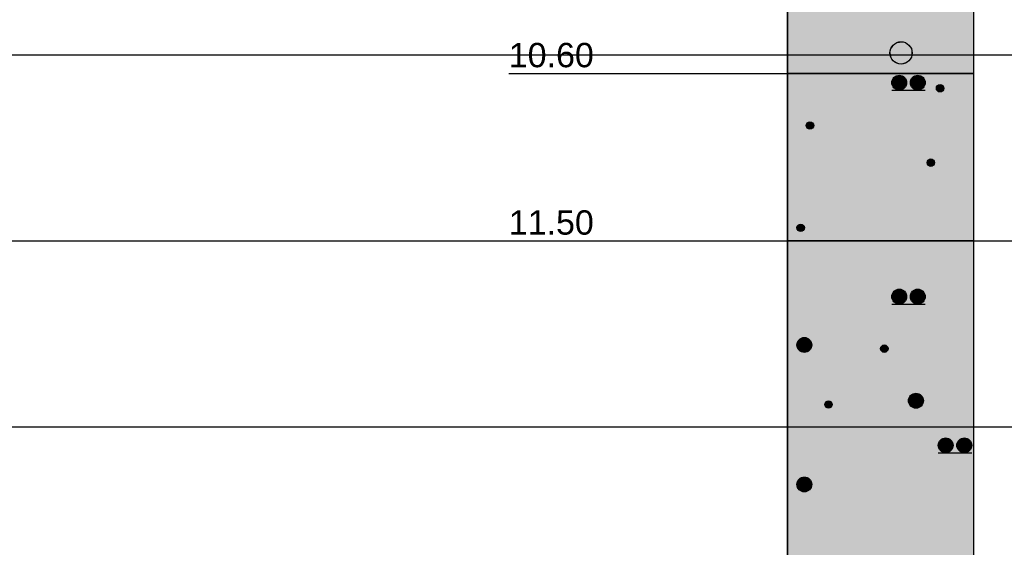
# Model space of a CAD drawing. Extents: x 20 to 841, y 890 to 1189.
# Tile 30 of 50: x 315 to 368, y 1027 to 1055. Entities that reach past the tile are written whole.
import ezdxf

# ---------------------------------------------------------------- set-up
doc = ezdxf.new("R2010")
doc.units = 0
doc.styles.add('Arial', font='Arial')

msp = doc.modelspace()

# ---------------------------------------------------------------- linework, layer by layer
at = {"layer": 'WBMassGr', "color": 7, "linetype": 'CONTINUOUS'}
for points in [[(46, 1053), (705, 1053)], [(46, 1043), (705, 1043)], [(46, 1033), (705, 1033)]]:
    msp.add_lwpolyline(points, dxfattribs=at)
at = {"layer": 'WBObjGr', "color": 7, "linetype": 'CONTINUOUS'}
for points in [[(356.587, 1158), (356.587, 958)], [(366.587, 1158), (366.587, 958)], [(341.587, 1052), (351.587, 1052), (354.587, 1052), (356.587, 1052)], [(366.587, 1052), (356.587, 1052)], [(341.587, 1043), (351.587, 1043), (354.587, 1043), (356.587, 1043)], [(366.587, 1043), (356.587, 1043)]]:
    msp.add_lwpolyline(points, dxfattribs=at)
at = {"layer": 'WBObjSy', "color": 7, "linetype": 'CONTINUOUS'}
for points in [[(356.587, 1052), (356.587, 1080), (366.587, 1080), (366.587, 1052), (356.587, 1052)], [(356.587, 1043), (356.587, 1052), (366.587, 1052), (366.587, 1043), (356.587, 1043)], [(362.187, 1051.1), (363.987, 1051.1)], [(356.587, 1018), (356.587, 1043), (366.587, 1043), (366.587, 1018), (356.587, 1018)], [(362.187, 1039.6), (363.987, 1039.6)], [(364.687, 1031.6), (366.487, 1031.6)]]:
    msp.add_lwpolyline(points, dxfattribs=at)
for centre, radius in [((362.688, 1053.1), 0.6), ((362.587, 1051.5), 0.4), ((363.587, 1051.5), 0.4), ((364.787, 1051.2), 0.2), ((357.787, 1049.2), 0.2), ((364.287, 1047.2), 0.2), ((357.287, 1043.7), 0.2), ((362.587, 1040), 0.4), ((363.587, 1040), 0.4), ((357.487, 1037.4), 0.4), ((361.787, 1037.2), 0.2), ((358.787, 1034.2), 0.2), ((363.487, 1034.4), 0.4), ((365.087, 1032), 0.4), ((366.087, 1032), 0.4), ((357.487, 1029.9), 0.4)]:
    msp.add_circle(centre, radius, dxfattribs=at)
at = {"layer": 'WBObjSy', "color": 30, "linetype": 'CONTINUOUS'}
for points in [[(356.587, 1052), (356.587, 1080), (366.587, 1052), (366.587, 1080)], [(356.587, 1043), (356.587, 1052), (366.587, 1043), (366.587, 1052)], [(356.587, 1018), (356.587, 1043), (366.587, 1018), (366.587, 1043)]]:
    msp.add_solid(points, dxfattribs=at)
at = {"layer": 'WBObjSy', "color": 7, "linetype": 'CONTINUOUS'}
for points in [[(362.387, 1053.62), (362.202, 1053.45), (362.101, 1053.22)], [(362.387, 1053.62), (362.101, 1053.22), (362.202, 1052.75)], [(362.202, 1053.45), (362.139, 1053.34), (362.101, 1053.22)], [(362.387, 1053.62), (362.286, 1053.55), (362.202, 1053.45)], [(362.387, 1053.62), (362.202, 1052.75), (363.089, 1052.65)], [(362.625, 1053.7), (362.502, 1053.67), (362.387, 1053.62)], [(362.873, 1053.67), (362.625, 1053.7), (362.387, 1053.62)], [(363.236, 1053.34), (362.873, 1053.67), (362.387, 1053.62)], [(363.089, 1052.65), (363.236, 1053.34), (362.387, 1053.62)], [(362.873, 1053.67), (362.75, 1053.7), (362.625, 1053.7)], [(363.089, 1053.55), (362.987, 1053.62), (362.873, 1053.67)], [(363.236, 1053.34), (363.089, 1053.55), (362.873, 1053.67)], [(363.236, 1053.34), (363.173, 1053.45), (363.089, 1053.55)], [(362.101, 1053.22), (362.087, 1053.1), (362.101, 1052.98)], [(362.101, 1053.22), (362.101, 1052.98), (362.202, 1052.75)], [(362.101, 1052.98), (362.139, 1052.86), (362.202, 1052.75)], [(363.089, 1052.65), (363.236, 1052.86), (363.236, 1053.34)], [(363.288, 1053.1), (363.274, 1053.22), (363.236, 1053.34)], [(363.236, 1052.86), (363.288, 1053.1), (363.236, 1053.34)], [(362.202, 1052.75), (362.286, 1052.65), (362.388, 1052.58)], [(362.202, 1052.75), (362.388, 1052.58), (362.625, 1052.5)], [(362.202, 1052.75), (362.625, 1052.5), (363.089, 1052.65)], [(362.388, 1052.58), (362.502, 1052.53), (362.625, 1052.5)], [(362.625, 1052.5), (362.873, 1052.53), (363.089, 1052.65)], [(362.625, 1052.5), (362.75, 1052.5), (362.873, 1052.53)], [(362.873, 1052.53), (362.988, 1052.58), (363.089, 1052.65)], [(363.089, 1052.65), (363.173, 1052.75), (363.236, 1052.86)], [(362.387, 1051.85), (362.264, 1051.74), (362.196, 1051.58)], [(362.387, 1051.85), (362.196, 1051.58), (362.264, 1051.26)], [(362.387, 1051.85), (362.32, 1051.8), (362.264, 1051.74)], [(362.387, 1051.85), (362.264, 1051.26), (362.855, 1051.2)], [(362.546, 1051.9), (362.464, 1051.88), (362.387, 1051.85)], [(362.711, 1051.88), (362.546, 1051.9), (362.387, 1051.85)], [(362.953, 1051.66), (362.711, 1051.88), (362.387, 1051.85)], [(362.855, 1051.2), (362.953, 1051.66), (362.387, 1051.85)], [(362.711, 1051.88), (362.629, 1051.9), (362.546, 1051.9)], [(362.855, 1051.8), (362.787, 1051.85), (362.711, 1051.88)], [(362.953, 1051.66), (362.855, 1051.8), (362.711, 1051.88)], [(363.387, 1051.85), (363.264, 1051.74), (363.196, 1051.58)], [(363.387, 1051.85), (363.196, 1051.58), (363.264, 1051.26)], [(363.387, 1051.85), (363.32, 1051.8), (363.264, 1051.74)], [(363.387, 1051.85), (363.264, 1051.26), (363.855, 1051.2)], [(363.546, 1051.9), (363.464, 1051.88), (363.387, 1051.85)], [(363.711, 1051.88), (363.546, 1051.9), (363.387, 1051.85)], [(363.953, 1051.66), (363.711, 1051.88), (363.387, 1051.85)], [(363.855, 1051.2), (363.953, 1051.66), (363.387, 1051.85)], [(363.711, 1051.88), (363.629, 1051.9), (363.546, 1051.9)], [(363.855, 1051.8), (363.787, 1051.85), (363.711, 1051.88)], [(363.953, 1051.66), (363.855, 1051.8), (363.711, 1051.88)], [(362.196, 1051.58), (362.187, 1051.5), (362.196, 1051.42)], [(362.264, 1051.74), (362.222, 1051.66), (362.196, 1051.58)], [(362.196, 1051.58), (362.196, 1051.42), (362.264, 1051.26)], [(362.196, 1051.42), (362.222, 1051.34), (362.264, 1051.26)], [(362.953, 1051.66), (362.911, 1051.74), (362.855, 1051.8)], [(362.855, 1051.2), (362.953, 1051.34), (362.953, 1051.66)], [(362.855, 1051.2), (362.911, 1051.26), (362.953, 1051.34)], [(362.987, 1051.5), (362.979, 1051.58), (362.953, 1051.66)], [(362.953, 1051.34), (362.987, 1051.5), (362.953, 1051.66)], [(363.196, 1051.58), (363.187, 1051.5), (363.196, 1051.42)], [(363.264, 1051.74), (363.222, 1051.66), (363.196, 1051.58)], [(363.196, 1051.58), (363.196, 1051.42), (363.264, 1051.26)], [(363.196, 1051.42), (363.222, 1051.34), (363.264, 1051.26)], [(363.953, 1051.66), (363.911, 1051.74), (363.855, 1051.8)], [(363.855, 1051.2), (363.953, 1051.34), (363.953, 1051.66)], [(363.855, 1051.2), (363.911, 1051.26), (363.953, 1051.34)], [(363.987, 1051.5), (363.979, 1051.58), (363.953, 1051.66)], [(363.953, 1051.34), (363.987, 1051.5), (363.953, 1051.66)], [(364.687, 1051.37), (364.626, 1051.32), (364.592, 1051.24)], [(364.687, 1051.37), (364.592, 1051.24), (364.626, 1051.08)], [(364.626, 1051.32), (364.605, 1051.28), (364.592, 1051.24)], [(364.687, 1051.37), (364.654, 1051.35), (364.626, 1051.32)], [(364.687, 1051.37), (364.626, 1051.08), (364.921, 1051.05)], [(364.767, 1051.4), (364.726, 1051.39), (364.687, 1051.37)], [(364.849, 1051.39), (364.767, 1051.4), (364.687, 1051.37)], [(364.97, 1051.28), (364.849, 1051.39), (364.687, 1051.37)], [(364.921, 1051.05), (364.97, 1051.28), (364.687, 1051.37)], [(364.849, 1051.39), (364.808, 1051.4), (364.767, 1051.4)], [(364.921, 1051.35), (364.887, 1051.37), (364.849, 1051.39)], [(364.97, 1051.28), (364.921, 1051.35), (364.849, 1051.39)], [(364.97, 1051.28), (364.949, 1051.32), (364.921, 1051.35)], [(362.264, 1051.26), (362.32, 1051.2), (362.388, 1051.15)], [(362.264, 1051.26), (362.388, 1051.15), (362.546, 1051.1)], [(362.264, 1051.26), (362.546, 1051.1), (362.855, 1051.2)], [(362.388, 1051.15), (362.464, 1051.12), (362.546, 1051.1)], [(362.546, 1051.1), (362.711, 1051.12), (362.855, 1051.2)], [(362.546, 1051.1), (362.629, 1051.1), (362.711, 1051.12)], [(362.711, 1051.12), (362.788, 1051.15), (362.855, 1051.2)], [(363.264, 1051.26), (363.32, 1051.2), (363.388, 1051.15)], [(363.264, 1051.26), (363.388, 1051.15), (363.546, 1051.1)], [(363.264, 1051.26), (363.546, 1051.1), (363.855, 1051.2)], [(363.388, 1051.15), (363.464, 1051.12), (363.546, 1051.1)], [(363.546, 1051.1), (363.711, 1051.12), (363.855, 1051.2)], [(363.546, 1051.1), (363.629, 1051.1), (363.711, 1051.12)], [(363.711, 1051.12), (363.788, 1051.15), (363.855, 1051.2)], [(364.592, 1051.24), (364.587, 1051.2), (364.592, 1051.16)], [(364.592, 1051.24), (364.592, 1051.16), (364.626, 1051.08)], [(364.592, 1051.16), (364.605, 1051.12), (364.626, 1051.08)], [(364.626, 1051.08), (364.654, 1051.05), (364.687, 1051.03)], [(364.626, 1051.08), (364.687, 1051.03), (364.767, 1051)], [(364.626, 1051.08), (364.767, 1051), (364.921, 1051.05)], [(364.687, 1051.03), (364.726, 1051.01), (364.767, 1051)], [(364.767, 1051), (364.849, 1051.01), (364.921, 1051.05)], [(364.767, 1051), (364.808, 1051), (364.849, 1051.01)], [(364.849, 1051.01), (364.888, 1051.03), (364.921, 1051.05)], [(364.921, 1051.05), (364.97, 1051.12), (364.97, 1051.28)], [(364.921, 1051.05), (364.949, 1051.08), (364.97, 1051.12)], [(364.987, 1051.2), (364.983, 1051.24), (364.97, 1051.28)], [(364.97, 1051.12), (364.987, 1051.2), (364.97, 1051.28)], [(357.592, 1049.24), (357.587, 1049.2), (357.592, 1049.16)], [(357.687, 1049.37), (357.626, 1049.32), (357.592, 1049.24)], [(357.687, 1049.37), (357.592, 1049.24), (357.626, 1049.08)], [(357.626, 1049.32), (357.605, 1049.28), (357.592, 1049.24)], [(357.592, 1049.24), (357.592, 1049.16), (357.626, 1049.08)], [(357.687, 1049.37), (357.654, 1049.35), (357.626, 1049.32)], [(357.687, 1049.37), (357.626, 1049.08), (357.921, 1049.05)], [(357.767, 1049.4), (357.726, 1049.39), (357.687, 1049.37)], [(357.849, 1049.39), (357.767, 1049.4), (357.687, 1049.37)], [(357.97, 1049.28), (357.849, 1049.39), (357.687, 1049.37)], [(357.921, 1049.05), (357.97, 1049.28), (357.687, 1049.37)], [(357.849, 1049.39), (357.808, 1049.4), (357.767, 1049.4)], [(357.921, 1049.35), (357.887, 1049.37), (357.849, 1049.39)], [(357.97, 1049.28), (357.921, 1049.35), (357.849, 1049.39)], [(357.97, 1049.28), (357.949, 1049.32), (357.921, 1049.35)], [(357.921, 1049.05), (357.97, 1049.12), (357.97, 1049.28)], [(357.987, 1049.2), (357.983, 1049.24), (357.97, 1049.28)], [(357.97, 1049.12), (357.987, 1049.2), (357.97, 1049.28)], [(357.592, 1049.16), (357.605, 1049.12), (357.626, 1049.08)], [(357.626, 1049.08), (357.654, 1049.05), (357.687, 1049.03)], [(357.626, 1049.08), (357.687, 1049.03), (357.767, 1049)], [(357.626, 1049.08), (357.767, 1049), (357.921, 1049.05)], [(357.687, 1049.03), (357.726, 1049.01), (357.767, 1049)], [(357.767, 1049), (357.849, 1049.01), (357.921, 1049.05)], [(357.767, 1049), (357.808, 1049), (357.849, 1049.01)], [(357.849, 1049.01), (357.888, 1049.03), (357.921, 1049.05)], [(357.921, 1049.05), (357.949, 1049.08), (357.97, 1049.12)], [(364.092, 1047.24), (364.087, 1047.2), (364.092, 1047.16)], [(364.187, 1047.37), (364.126, 1047.32), (364.092, 1047.24)], [(364.187, 1047.37), (364.092, 1047.24), (364.126, 1047.08)], [(364.126, 1047.32), (364.105, 1047.28), (364.092, 1047.24)], [(364.092, 1047.24), (364.092, 1047.16), (364.126, 1047.08)], [(364.092, 1047.16), (364.105, 1047.12), (364.126, 1047.08)], [(364.187, 1047.37), (364.154, 1047.35), (364.126, 1047.32)], [(364.187, 1047.37), (364.126, 1047.08), (364.421, 1047.05)], [(364.126, 1047.08), (364.154, 1047.05), (364.187, 1047.03)], [(364.126, 1047.08), (364.187, 1047.03), (364.267, 1047)], [(364.126, 1047.08), (364.267, 1047), (364.421, 1047.05)], [(364.267, 1047.4), (364.226, 1047.39), (364.187, 1047.37)], [(364.349, 1047.39), (364.267, 1047.4), (364.187, 1047.37)], [(364.47, 1047.28), (364.349, 1047.39), (364.187, 1047.37)], [(364.421, 1047.05), (364.47, 1047.28), (364.187, 1047.37)], [(364.349, 1047.39), (364.308, 1047.4), (364.267, 1047.4)], [(364.421, 1047.35), (364.387, 1047.37), (364.349, 1047.39)], [(364.47, 1047.28), (364.421, 1047.35), (364.349, 1047.39)], [(364.47, 1047.28), (364.449, 1047.32), (364.421, 1047.35)], [(364.421, 1047.05), (364.47, 1047.12), (364.47, 1047.28)], [(364.421, 1047.05), (364.449, 1047.08), (364.47, 1047.12)], [(364.487, 1047.2), (364.483, 1047.24), (364.47, 1047.28)], [(364.47, 1047.12), (364.487, 1047.2), (364.47, 1047.28)], [(364.187, 1047.03), (364.226, 1047.01), (364.267, 1047)], [(364.267, 1047), (364.349, 1047.01), (364.421, 1047.05)], [(364.267, 1047), (364.308, 1047), (364.349, 1047.01)], [(364.349, 1047.01), (364.388, 1047.03), (364.421, 1047.05)], [(357.267, 1043.9), (357.226, 1043.89), (357.187, 1043.87)], [(357.349, 1043.89), (357.267, 1043.9), (357.187, 1043.87)], [(357.47, 1043.78), (357.349, 1043.89), (357.187, 1043.87)], [(357.349, 1043.89), (357.308, 1043.9), (357.267, 1043.9)], [(357.421, 1043.85), (357.387, 1043.87), (357.349, 1043.89)], [(357.47, 1043.78), (357.421, 1043.85), (357.349, 1043.89)], [(357.092, 1043.74), (357.087, 1043.7), (357.092, 1043.66)], [(357.187, 1043.87), (357.126, 1043.82), (357.092, 1043.74)], [(357.187, 1043.87), (357.092, 1043.74), (357.126, 1043.58)], [(357.126, 1043.82), (357.105, 1043.78), (357.092, 1043.74)], [(357.092, 1043.74), (357.092, 1043.66), (357.126, 1043.58)], [(357.092, 1043.66), (357.105, 1043.62), (357.126, 1043.58)], [(357.187, 1043.87), (357.154, 1043.85), (357.126, 1043.82)], [(357.187, 1043.87), (357.126, 1043.58), (357.421, 1043.55)], [(357.126, 1043.58), (357.154, 1043.55), (357.187, 1043.53)], [(357.126, 1043.58), (357.187, 1043.53), (357.267, 1043.5)], [(357.126, 1043.58), (357.267, 1043.5), (357.421, 1043.55)], [(357.421, 1043.55), (357.47, 1043.78), (357.187, 1043.87)], [(357.187, 1043.53), (357.226, 1043.51), (357.267, 1043.5)], [(357.267, 1043.5), (357.349, 1043.51), (357.421, 1043.55)], [(357.267, 1043.5), (357.308, 1043.5), (357.349, 1043.51)], [(357.349, 1043.51), (357.388, 1043.53), (357.421, 1043.55)], [(357.47, 1043.78), (357.449, 1043.82), (357.421, 1043.85)], [(357.421, 1043.55), (357.47, 1043.62), (357.47, 1043.78)], [(357.421, 1043.55), (357.449, 1043.58), (357.47, 1043.62)], [(357.487, 1043.7), (357.483, 1043.74), (357.47, 1043.78)], [(357.47, 1043.62), (357.487, 1043.7), (357.47, 1043.78)], [(362.387, 1040.35), (362.264, 1040.24), (362.196, 1040.08)], [(362.387, 1040.35), (362.196, 1040.08), (362.264, 1039.76)], [(362.264, 1040.24), (362.222, 1040.16), (362.196, 1040.08)], [(362.387, 1040.35), (362.32, 1040.3), (362.264, 1040.24)], [(362.387, 1040.35), (362.264, 1039.76), (362.855, 1039.7)], [(362.546, 1040.4), (362.464, 1040.38), (362.387, 1040.35)], [(362.711, 1040.38), (362.546, 1040.4), (362.387, 1040.35)], [(362.953, 1040.16), (362.711, 1040.38), (362.387, 1040.35)], [(362.855, 1039.7), (362.953, 1040.16), (362.387, 1040.35)], [(362.711, 1040.38), (362.629, 1040.4), (362.546, 1040.4)], [(362.855, 1040.3), (362.787, 1040.35), (362.711, 1040.38)], [(362.953, 1040.16), (362.855, 1040.3), (362.711, 1040.38)], [(362.953, 1040.16), (362.911, 1040.24), (362.855, 1040.3)], [(363.387, 1040.35), (363.264, 1040.24), (363.196, 1040.08)], [(363.387, 1040.35), (363.196, 1040.08), (363.264, 1039.76)], [(363.264, 1040.24), (363.222, 1040.16), (363.196, 1040.08)], [(363.387, 1040.35), (363.32, 1040.3), (363.264, 1040.24)], [(363.387, 1040.35), (363.264, 1039.76), (363.855, 1039.7)], [(363.546, 1040.4), (363.464, 1040.38), (363.387, 1040.35)], [(363.711, 1040.38), (363.546, 1040.4), (363.387, 1040.35)], [(363.953, 1040.16), (363.711, 1040.38), (363.387, 1040.35)], [(363.855, 1039.7), (363.953, 1040.16), (363.387, 1040.35)], [(363.711, 1040.38), (363.629, 1040.4), (363.546, 1040.4)], [(363.855, 1040.3), (363.787, 1040.35), (363.711, 1040.38)], [(363.953, 1040.16), (363.855, 1040.3), (363.711, 1040.38)], [(363.953, 1040.16), (363.911, 1040.24), (363.855, 1040.3)], [(362.196, 1040.08), (362.187, 1040), (362.196, 1039.92)], [(362.196, 1040.08), (362.196, 1039.92), (362.264, 1039.76)], [(362.196, 1039.92), (362.222, 1039.84), (362.264, 1039.76)], [(362.264, 1039.76), (362.32, 1039.7), (362.388, 1039.65)], [(362.264, 1039.76), (362.388, 1039.65), (362.546, 1039.6)], [(362.264, 1039.76), (362.546, 1039.6), (362.855, 1039.7)], [(362.546, 1039.6), (362.711, 1039.62), (362.855, 1039.7)], [(362.711, 1039.62), (362.788, 1039.65), (362.855, 1039.7)], [(362.855, 1039.7), (362.953, 1039.84), (362.953, 1040.16)], [(362.855, 1039.7), (362.911, 1039.76), (362.953, 1039.84)], [(362.987, 1040), (362.979, 1040.08), (362.953, 1040.16)], [(362.953, 1039.84), (362.987, 1040), (362.953, 1040.16)], [(363.196, 1040.08), (363.187, 1040), (363.196, 1039.92)], [(363.196, 1040.08), (363.196, 1039.92), (363.264, 1039.76)], [(363.196, 1039.92), (363.222, 1039.84), (363.264, 1039.76)], [(363.264, 1039.76), (363.32, 1039.7), (363.388, 1039.65)], [(363.264, 1039.76), (363.388, 1039.65), (363.546, 1039.6)], [(363.264, 1039.76), (363.546, 1039.6), (363.855, 1039.7)], [(363.546, 1039.6), (363.711, 1039.62), (363.855, 1039.7)], [(363.711, 1039.62), (363.788, 1039.65), (363.855, 1039.7)], [(363.855, 1039.7), (363.953, 1039.84), (363.953, 1040.16)], [(363.855, 1039.7), (363.911, 1039.76), (363.953, 1039.84)], [(363.987, 1040), (363.979, 1040.08), (363.953, 1040.16)], [(363.953, 1039.84), (363.987, 1040), (363.953, 1040.16)], [(362.388, 1039.65), (362.464, 1039.62), (362.546, 1039.6)], [(362.546, 1039.6), (362.629, 1039.6), (362.711, 1039.62)], [(363.388, 1039.65), (363.464, 1039.62), (363.546, 1039.6)], [(363.546, 1039.6), (363.629, 1039.6), (363.711, 1039.62)], [(357.287, 1037.75), (357.164, 1037.64), (357.096, 1037.48)], [(357.287, 1037.75), (357.096, 1037.48), (357.164, 1037.16)], [(357.164, 1037.64), (357.122, 1037.56), (357.096, 1037.48)], [(357.287, 1037.75), (357.22, 1037.7), (357.164, 1037.64)], [(357.287, 1037.75), (357.164, 1037.16), (357.755, 1037.1)], [(357.446, 1037.8), (357.364, 1037.78), (357.287, 1037.75)], [(357.611, 1037.78), (357.446, 1037.8), (357.287, 1037.75)], [(357.853, 1037.56), (357.611, 1037.78), (357.287, 1037.75)], [(357.755, 1037.1), (357.853, 1037.56), (357.287, 1037.75)], [(357.611, 1037.78), (357.529, 1037.8), (357.446, 1037.8)], [(357.755, 1037.7), (357.687, 1037.75), (357.611, 1037.78)], [(357.853, 1037.56), (357.755, 1037.7), (357.611, 1037.78)], [(357.853, 1037.56), (357.811, 1037.64), (357.755, 1037.7)], [(357.755, 1037.1), (357.853, 1037.24), (357.853, 1037.56)], [(357.887, 1037.4), (357.879, 1037.48), (357.853, 1037.56)], [(357.853, 1037.24), (357.887, 1037.4), (357.853, 1037.56)], [(357.096, 1037.48), (357.087, 1037.4), (357.096, 1037.32)], [(357.096, 1037.48), (357.096, 1037.32), (357.164, 1037.16)], [(357.096, 1037.32), (357.122, 1037.24), (357.164, 1037.16)], [(357.164, 1037.16), (357.22, 1037.1), (357.288, 1037.05)], [(357.164, 1037.16), (357.288, 1037.05), (357.446, 1037)], [(357.164, 1037.16), (357.446, 1037), (357.755, 1037.1)], [(357.288, 1037.05), (357.364, 1037.02), (357.446, 1037)], [(357.446, 1037), (357.611, 1037.02), (357.755, 1037.1)], [(357.446, 1037), (357.529, 1037), (357.611, 1037.02)], [(357.611, 1037.02), (357.688, 1037.05), (357.755, 1037.1)], [(357.755, 1037.1), (357.811, 1037.16), (357.853, 1037.24)], [(361.592, 1037.24), (361.587, 1037.2), (361.592, 1037.16)], [(361.687, 1037.37), (361.626, 1037.32), (361.592, 1037.24)], [(361.687, 1037.37), (361.592, 1037.24), (361.626, 1037.08)], [(361.626, 1037.32), (361.605, 1037.28), (361.592, 1037.24)], [(361.592, 1037.24), (361.592, 1037.16), (361.626, 1037.08)], [(361.592, 1037.16), (361.605, 1037.12), (361.626, 1037.08)], [(361.687, 1037.37), (361.654, 1037.35), (361.626, 1037.32)], [(361.687, 1037.37), (361.626, 1037.08), (361.921, 1037.05)], [(361.626, 1037.08), (361.654, 1037.05), (361.687, 1037.03)], [(361.626, 1037.08), (361.687, 1037.03), (361.767, 1037)], [(361.626, 1037.08), (361.767, 1037), (361.921, 1037.05)], [(361.767, 1037.4), (361.726, 1037.39), (361.687, 1037.37)], [(361.849, 1037.39), (361.767, 1037.4), (361.687, 1037.37)], [(361.97, 1037.28), (361.849, 1037.39), (361.687, 1037.37)], [(361.921, 1037.05), (361.97, 1037.28), (361.687, 1037.37)], [(361.687, 1037.03), (361.726, 1037.01), (361.767, 1037)], [(361.849, 1037.39), (361.808, 1037.4), (361.767, 1037.4)], [(361.767, 1037), (361.849, 1037.01), (361.921, 1037.05)], [(361.767, 1037), (361.808, 1037), (361.849, 1037.01)], [(361.921, 1037.35), (361.887, 1037.37), (361.849, 1037.39)], [(361.97, 1037.28), (361.921, 1037.35), (361.849, 1037.39)], [(361.849, 1037.01), (361.888, 1037.03), (361.921, 1037.05)], [(361.97, 1037.28), (361.949, 1037.32), (361.921, 1037.35)], [(361.921, 1037.05), (361.97, 1037.12), (361.97, 1037.28)], [(361.921, 1037.05), (361.949, 1037.08), (361.97, 1037.12)], [(361.987, 1037.2), (361.983, 1037.24), (361.97, 1037.28)], [(361.97, 1037.12), (361.987, 1037.2), (361.97, 1037.28)], [(358.687, 1034.37), (358.626, 1034.32), (358.592, 1034.24)], [(358.687, 1034.37), (358.592, 1034.24), (358.626, 1034.08)], [(358.687, 1034.37), (358.654, 1034.35), (358.626, 1034.32)], [(358.687, 1034.37), (358.626, 1034.08), (358.921, 1034.05)], [(358.767, 1034.4), (358.726, 1034.39), (358.687, 1034.37)], [(358.849, 1034.39), (358.767, 1034.4), (358.687, 1034.37)], [(358.97, 1034.28), (358.849, 1034.39), (358.687, 1034.37)], [(358.921, 1034.05), (358.97, 1034.28), (358.687, 1034.37)], [(358.849, 1034.39), (358.808, 1034.4), (358.767, 1034.4)], [(358.921, 1034.35), (358.887, 1034.37), (358.849, 1034.39)], [(358.97, 1034.28), (358.921, 1034.35), (358.849, 1034.39)], [(363.096, 1034.48), (363.087, 1034.4), (363.096, 1034.32)], [(363.287, 1034.75), (363.164, 1034.64), (363.096, 1034.48)], [(363.287, 1034.75), (363.096, 1034.48), (363.164, 1034.16)], [(363.164, 1034.64), (363.122, 1034.56), (363.096, 1034.48)], [(363.096, 1034.48), (363.096, 1034.32), (363.164, 1034.16)], [(363.287, 1034.75), (363.22, 1034.7), (363.164, 1034.64)], [(363.287, 1034.75), (363.164, 1034.16), (363.755, 1034.1)], [(363.446, 1034.8), (363.364, 1034.78), (363.287, 1034.75)], [(363.611, 1034.78), (363.446, 1034.8), (363.287, 1034.75)], [(363.853, 1034.56), (363.611, 1034.78), (363.287, 1034.75)], [(363.755, 1034.1), (363.853, 1034.56), (363.287, 1034.75)], [(363.611, 1034.78), (363.529, 1034.8), (363.446, 1034.8)], [(363.755, 1034.7), (363.687, 1034.75), (363.611, 1034.78)], [(363.853, 1034.56), (363.755, 1034.7), (363.611, 1034.78)], [(363.853, 1034.56), (363.811, 1034.64), (363.755, 1034.7)], [(363.755, 1034.1), (363.853, 1034.24), (363.853, 1034.56)], [(363.887, 1034.4), (363.879, 1034.48), (363.853, 1034.56)], [(363.853, 1034.24), (363.887, 1034.4), (363.853, 1034.56)], [(358.592, 1034.24), (358.587, 1034.2), (358.592, 1034.16)], [(358.626, 1034.32), (358.605, 1034.28), (358.592, 1034.24)], [(358.592, 1034.24), (358.592, 1034.16), (358.626, 1034.08)], [(358.592, 1034.16), (358.605, 1034.12), (358.626, 1034.08)], [(358.626, 1034.08), (358.654, 1034.05), (358.687, 1034.03)], [(358.626, 1034.08), (358.687, 1034.03), (358.767, 1034)], [(358.626, 1034.08), (358.767, 1034), (358.921, 1034.05)], [(358.687, 1034.03), (358.726, 1034.01), (358.767, 1034)], [(358.767, 1034), (358.849, 1034.01), (358.921, 1034.05)], [(358.767, 1034), (358.808, 1034), (358.849, 1034.01)], [(358.849, 1034.01), (358.888, 1034.03), (358.921, 1034.05)], [(358.97, 1034.28), (358.949, 1034.32), (358.921, 1034.35)], [(358.921, 1034.05), (358.97, 1034.12), (358.97, 1034.28)], [(358.921, 1034.05), (358.949, 1034.08), (358.97, 1034.12)], [(358.987, 1034.2), (358.983, 1034.24), (358.97, 1034.28)], [(358.97, 1034.12), (358.987, 1034.2), (358.97, 1034.28)], [(363.096, 1034.32), (363.122, 1034.24), (363.164, 1034.16)], [(363.164, 1034.16), (363.22, 1034.1), (363.288, 1034.05)], [(363.164, 1034.16), (363.288, 1034.05), (363.446, 1034)], [(363.164, 1034.16), (363.446, 1034), (363.755, 1034.1)], [(363.288, 1034.05), (363.364, 1034.02), (363.446, 1034)], [(363.446, 1034), (363.611, 1034.02), (363.755, 1034.1)], [(363.446, 1034), (363.529, 1034), (363.611, 1034.02)], [(363.611, 1034.02), (363.688, 1034.05), (363.755, 1034.1)], [(363.755, 1034.1), (363.811, 1034.16), (363.853, 1034.24)], [(364.887, 1032.35), (364.764, 1032.24), (364.696, 1032.08)], [(364.887, 1032.35), (364.696, 1032.08), (364.764, 1031.76)], [(364.764, 1032.24), (364.722, 1032.16), (364.696, 1032.08)], [(364.887, 1032.35), (364.82, 1032.3), (364.764, 1032.24)], [(364.887, 1032.35), (364.764, 1031.76), (365.355, 1031.7)], [(365.046, 1032.4), (364.964, 1032.38), (364.887, 1032.35)], [(365.211, 1032.38), (365.046, 1032.4), (364.887, 1032.35)], [(365.453, 1032.16), (365.211, 1032.38), (364.887, 1032.35)], [(365.355, 1031.7), (365.453, 1032.16), (364.887, 1032.35)], [(365.211, 1032.38), (365.129, 1032.4), (365.046, 1032.4)], [(365.355, 1032.3), (365.287, 1032.35), (365.211, 1032.38)], [(365.453, 1032.16), (365.355, 1032.3), (365.211, 1032.38)], [(365.453, 1032.16), (365.411, 1032.24), (365.355, 1032.3)], [(365.887, 1032.35), (365.764, 1032.24), (365.696, 1032.08)], [(365.887, 1032.35), (365.696, 1032.08), (365.764, 1031.76)], [(365.764, 1032.24), (365.722, 1032.16), (365.696, 1032.08)], [(365.887, 1032.35), (365.82, 1032.3), (365.764, 1032.24)], [(365.887, 1032.35), (365.764, 1031.76), (366.355, 1031.7)], [(366.046, 1032.4), (365.964, 1032.38), (365.887, 1032.35)], [(366.211, 1032.38), (366.046, 1032.4), (365.887, 1032.35)], [(366.453, 1032.16), (366.211, 1032.38), (365.887, 1032.35)], [(366.355, 1031.7), (366.453, 1032.16), (365.887, 1032.35)], [(366.211, 1032.38), (366.129, 1032.4), (366.046, 1032.4)], [(366.355, 1032.3), (366.287, 1032.35), (366.211, 1032.38)], [(366.453, 1032.16), (366.355, 1032.3), (366.211, 1032.38)], [(366.453, 1032.16), (366.411, 1032.24), (366.355, 1032.3)], [(364.696, 1032.08), (364.687, 1032), (364.696, 1031.92)], [(364.696, 1032.08), (364.696, 1031.92), (364.764, 1031.76)], [(364.696, 1031.92), (364.722, 1031.84), (364.764, 1031.76)], [(364.764, 1031.76), (364.82, 1031.7), (364.888, 1031.65)], [(364.764, 1031.76), (364.888, 1031.65), (365.046, 1031.6)], [(364.764, 1031.76), (365.046, 1031.6), (365.355, 1031.7)], [(365.355, 1031.7), (365.453, 1031.84), (365.453, 1032.16)], [(365.355, 1031.7), (365.411, 1031.76), (365.453, 1031.84)], [(365.487, 1032), (365.479, 1032.08), (365.453, 1032.16)], [(365.453, 1031.84), (365.487, 1032), (365.453, 1032.16)], [(365.696, 1032.08), (365.687, 1032), (365.696, 1031.92)], [(365.696, 1032.08), (365.696, 1031.92), (365.764, 1031.76)], [(365.696, 1031.92), (365.722, 1031.84), (365.764, 1031.76)], [(365.764, 1031.76), (365.82, 1031.7), (365.888, 1031.65)], [(365.764, 1031.76), (365.888, 1031.65), (366.046, 1031.6)], [(365.764, 1031.76), (366.046, 1031.6), (366.355, 1031.7)], [(366.355, 1031.7), (366.453, 1031.84), (366.453, 1032.16)], [(366.355, 1031.7), (366.411, 1031.76), (366.453, 1031.84)], [(366.487, 1032), (366.479, 1032.08), (366.453, 1032.16)], [(366.453, 1031.84), (366.487, 1032), (366.453, 1032.16)], [(364.888, 1031.65), (364.964, 1031.62), (365.046, 1031.6)], [(365.046, 1031.6), (365.211, 1031.62), (365.355, 1031.7)], [(365.046, 1031.6), (365.129, 1031.6), (365.211, 1031.62)], [(365.211, 1031.62), (365.288, 1031.65), (365.355, 1031.7)], [(365.888, 1031.65), (365.964, 1031.62), (366.046, 1031.6)], [(366.046, 1031.6), (366.211, 1031.62), (366.355, 1031.7)], [(366.046, 1031.6), (366.129, 1031.6), (366.211, 1031.62)], [(366.211, 1031.62), (366.288, 1031.65), (366.355, 1031.7)], [(357.287, 1030.25), (357.164, 1030.14), (357.096, 1029.98)], [(357.287, 1030.25), (357.096, 1029.98), (357.164, 1029.66)], [(357.164, 1030.14), (357.122, 1030.06), (357.096, 1029.98)], [(357.287, 1030.25), (357.22, 1030.2), (357.164, 1030.14)], [(357.287, 1030.25), (357.164, 1029.66), (357.755, 1029.6)], [(357.446, 1030.3), (357.364, 1030.28), (357.287, 1030.25)], [(357.611, 1030.28), (357.446, 1030.3), (357.287, 1030.25)], [(357.853, 1030.06), (357.611, 1030.28), (357.287, 1030.25)], [(357.755, 1029.6), (357.853, 1030.06), (357.287, 1030.25)], [(357.611, 1030.28), (357.529, 1030.3), (357.446, 1030.3)], [(357.755, 1030.2), (357.687, 1030.25), (357.611, 1030.28)], [(357.853, 1030.06), (357.755, 1030.2), (357.611, 1030.28)], [(357.853, 1030.06), (357.811, 1030.14), (357.755, 1030.2)], [(357.096, 1029.98), (357.087, 1029.9), (357.096, 1029.82)], [(357.096, 1029.98), (357.096, 1029.82), (357.164, 1029.66)], [(357.096, 1029.82), (357.122, 1029.74), (357.164, 1029.66)], [(357.164, 1029.66), (357.22, 1029.6), (357.288, 1029.55)], [(357.164, 1029.66), (357.288, 1029.55), (357.446, 1029.5)], [(357.164, 1029.66), (357.446, 1029.5), (357.755, 1029.6)], [(357.446, 1029.5), (357.611, 1029.52), (357.755, 1029.6)], [(357.611, 1029.52), (357.688, 1029.55), (357.755, 1029.6)], [(357.755, 1029.6), (357.853, 1029.74), (357.853, 1030.06)], [(357.755, 1029.6), (357.811, 1029.66), (357.853, 1029.74)], [(357.887, 1029.9), (357.879, 1029.98), (357.853, 1030.06)], [(357.853, 1029.74), (357.887, 1029.9), (357.853, 1030.06)], [(357.288, 1029.55), (357.364, 1029.52), (357.446, 1029.5)], [(357.446, 1029.5), (357.529, 1029.5), (357.611, 1029.52)]]:
    msp.add_solid(points, dxfattribs=at)

# ---------------------------------------------------------------- texts
at = {"layer": 'WBObjTx', "color": 7, "style": 'Arial'}
for s, p in [('10.60', (341.587, 1052.33)), ('11.50', (341.587, 1043.33))]:
    msp.add_text(s, height=1.3088, dxfattribs=at).set_placement(p)

doc.saveas('drawing.dxf')
